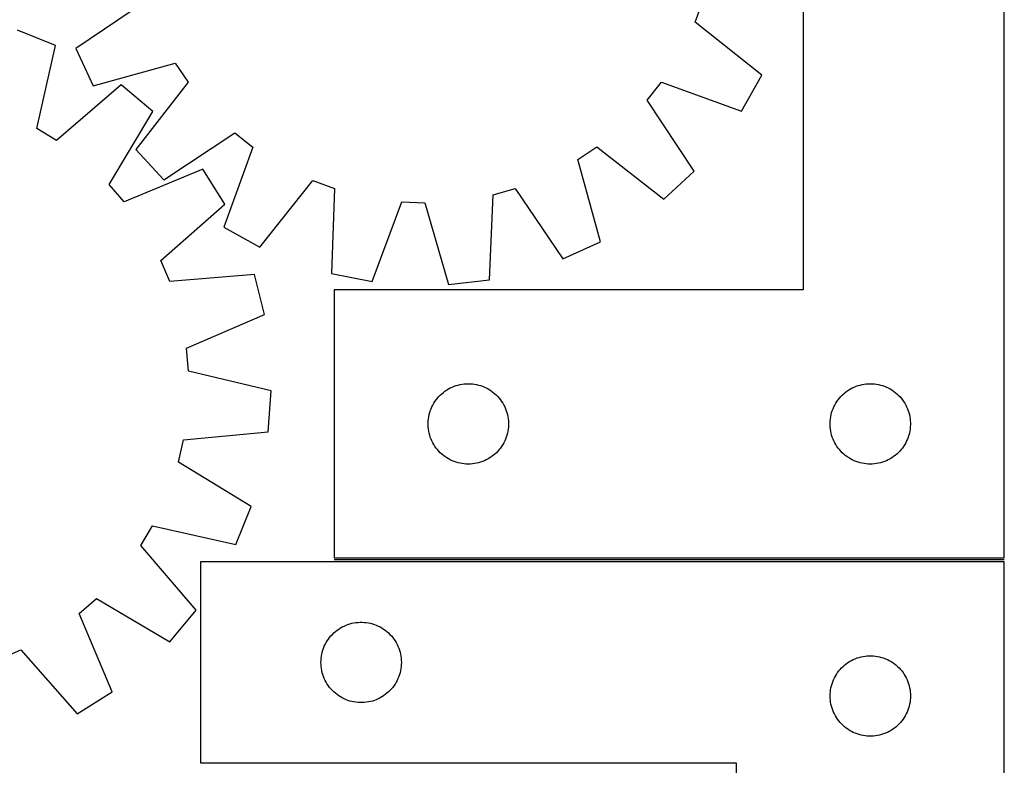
# Model space of a CAD drawing. Header units: millimetres. Extents: x 7 to 1493, y 7 to 2993.
# Tile 11 of 13: x 1126 to 1493, y 2115 to 2393. Entities that reach past the tile are written whole.
import ezdxf

# ---------------------------------------------------------------- set-up
doc = ezdxf.new("R2010")
doc.units = ezdxf.units.MM
doc.layers.add('COMMON', color=5, linetype='CONTINUOUS', true_color=0x0000ff)
doc.layers.add('CUT', color=7, linetype='CONTINUOUS', true_color=0x000000)

msp = doc.modelspace()

# ---------------------------------------------------------------- linework, layer by layer
at = {"layer": 'COMMON'}
msp.add_line((1493.451324, 2191.519324), (1243.451324, 2191.519324), dxfattribs=at)
at = {"layer": 'CUT'}
for p, q in [((1418.451324, 2492.269324), (1418.451324, 2292.269324)), ((1493.451324, 2192.269324), (1493.451324, 2492.269324)), ((1173.356733, 2400.165848), (1147.050968, 2382.361875)), ((1378.103153, 2392.208566), (1381.067458, 2400.254202)), ((1402.94779, 2372.416679), (1378.103153, 2392.208566)), ((1139.438235, 2383.445999), (1125.173152, 2389.211234)), ((1132.460378, 2352.457546), (1139.438235, 2383.445999)), ((1147.050968, 2382.361875), (1153.498431, 2368.391879)), ((1153.498431, 2368.391879), (1184.113714, 2376.858234)), ((1184.113714, 2376.858234), (1188.880397, 2369.730954)), ((1395.43555, 2358.989215), (1402.94779, 2372.416679)), ((1163.899238, 2368.744802), (1139.809554, 2348.04065)), ((1175.684583, 2358.853585), (1163.899238, 2368.744802)), ((1188.880397, 2369.730954), (1169.363857, 2344.669441)), ((1360.264233, 2363.070279), (1365.569692, 2369.806113)), ((1365.569692, 2369.806113), (1395.43555, 2358.989215)), ((1377.776857, 2336.569661), (1360.264233, 2363.070279)), ((1159.472287, 2331.538091), (1175.684583, 2358.853585)), ((1139.809554, 2348.04065), (1132.460378, 2352.457546)), ((1179.812725, 2333.375562), (1206.313342, 2350.888186)), ((1206.313342, 2350.888186), (1213.049177, 2345.582727)), ((1169.363857, 2344.669441), (1179.812725, 2333.375562)), ((1213.049177, 2345.582727), (1202.232278, 2315.716869)), ((1334.294185, 2340.870651), (1341.421465, 2345.637333)), ((1341.421465, 2345.637333), (1366.482978, 2326.120794)), ((1342.76054, 2310.255367), (1334.294185, 2340.870651)), ((1194.405459, 2337.31305), (1165.096874, 2325.066353)), ((1202.557434, 2324.264072), (1194.405459, 2337.31305)), ((1366.482978, 2326.120794), (1377.776857, 2336.569661)), ((1165.096874, 2325.066353), (1159.472287, 2331.538091)), ((1215.659743, 2308.204629), (1235.451629, 2333.049266)), ((1235.451629, 2333.049266), (1243.497266, 2330.084961)), ((1243.497266, 2330.084961), (1242.438842, 2298.338237)), ((1302.73514, 2327.782736), (1310.986571, 2330.11367)), ((1310.986571, 2330.11367), (1328.790544, 2303.807904)), ((1301.326479, 2296.049623), (1302.73514, 2327.782736)), ((1178.697673, 2303.295368), (1202.557434, 2324.264072)), ((1257.530529, 2295.342987), (1268.676316, 2325.08767)), ((1268.676316, 2325.08767), (1277.244192, 2324.754688)), ((1277.244192, 2324.754688), (1286.047848, 2294.234688)), ((1202.232278, 2315.716869), (1215.659743, 2308.204629)), ((1328.790544, 2303.807904), (1342.76054, 2310.255367)), ((1182.047095, 2295.402286), (1178.697673, 2303.295368)), ((1213.705654, 2297.992737), (1182.047095, 2295.402286)), ((1217.426287, 2283.063322), (1213.705654, 2297.992737)), ((1242.438842, 2298.338237), (1257.530529, 2295.342987)), ((1286.047848, 2294.234688), (1301.326479, 2296.049623)), ((1418.451324, 2292.269324), (1243.451324, 2292.269324)), ((1243.451324, 2292.269324), (1243.451324, 2192.269324)), ((1188.25462, 2270.493971), (1217.426287, 2283.063322)), ((1189.001014, 2261.952176), (1188.25462, 2270.493971)), ((1219.910585, 2254.632808), (1189.001014, 2261.952176)), ((1286.744917, 2255.68663), (1287.444515, 2256.014077)), ((1287.444515, 2256.014077), (1288.160043, 2256.305076)), ((1288.160043, 2256.305076), (1288.889602, 2256.558854)), ((1288.889602, 2256.558854), (1289.631257, 2256.77474)), ((1289.631257, 2256.77474), (1290.383043, 2256.952159)), ((1290.383043, 2256.952159), (1291.142965, 2257.090642)), ((1291.142965, 2257.090642), (1291.909009, 2257.189822)), ((1291.909009, 2257.189822), (1292.679143, 2257.249435)), ((1292.679143, 2257.249435), (1293.451324, 2257.269324)), ((1293.451324, 2257.269324), (1294.223505, 2257.249435)), ((1294.223505, 2257.249435), (1294.993639, 2257.189822)), ((1294.993639, 2257.189822), (1295.759683, 2257.090642)), ((1295.759683, 2257.090642), (1296.519605, 2256.952159)), ((1296.519605, 2256.952159), (1297.271391, 2256.77474)), ((1297.271391, 2256.77474), (1298.013047, 2256.558854)), ((1298.013047, 2256.558854), (1298.742605, 2256.305076)), ((1298.742605, 2256.305076), (1299.458133, 2256.014077)), ((1299.458133, 2256.014077), (1300.157731, 2255.68663)), ((1436.744917, 2255.68663), (1437.444515, 2256.014077)), ((1437.444515, 2256.014077), (1438.160043, 2256.305076)), ((1438.160043, 2256.305076), (1438.889602, 2256.558854)), ((1438.889602, 2256.558854), (1439.631257, 2256.77474)), ((1439.631257, 2256.77474), (1440.383043, 2256.952159)), ((1440.383043, 2256.952159), (1441.142965, 2257.090642)), ((1441.142965, 2257.090642), (1441.909009, 2257.189822)), ((1441.909009, 2257.189822), (1442.679143, 2257.249435)), ((1442.679143, 2257.249435), (1443.451324, 2257.269324)), ((1443.451324, 2257.269324), (1444.223505, 2257.249435)), ((1444.223505, 2257.249435), (1444.993639, 2257.189822)), ((1444.993639, 2257.189822), (1445.759683, 2257.090642)), ((1445.759683, 2257.090642), (1446.519605, 2256.952159)), ((1446.519605, 2256.952159), (1447.271391, 2256.77474)), ((1447.271391, 2256.77474), (1448.013047, 2256.558854)), ((1448.013047, 2256.558854), (1448.742605, 2256.305076)), ((1448.742605, 2256.305076), (1449.458133, 2256.014077)), ((1449.458133, 2256.014077), (1450.157731, 2255.68663)), ((1218.835675, 2239.284352), (1219.910585, 2254.632808)), ((1281.933117, 2251.878221), (1282.443044, 2252.458424)), ((1282.443044, 2252.458424), (1282.982162, 2253.011607)), ((1282.982162, 2253.011607), (1283.549042, 2253.536303)), ((1283.549042, 2253.536303), (1284.142182, 2254.031121)), ((1284.142182, 2254.031121), (1284.760008, 2254.494749)), ((1284.760008, 2254.494749), (1285.400881, 2254.925957)), ((1285.400881, 2254.925957), (1286.063103, 2255.323602)), ((1286.063103, 2255.323602), (1286.744917, 2255.68663)), ((1300.157731, 2255.68663), (1300.839545, 2255.323602)), ((1300.839545, 2255.323602), (1301.501767, 2254.925957)), ((1301.501767, 2254.925957), (1302.142641, 2254.494749)), ((1302.142641, 2254.494749), (1302.760466, 2254.031121)), ((1302.760466, 2254.031121), (1303.353606, 2253.536303)), ((1303.353606, 2253.536303), (1303.920486, 2253.011607)), ((1303.920486, 2253.011607), (1304.459605, 2252.458424)), ((1304.459605, 2252.458424), (1304.969531, 2251.878221)), ((1431.933117, 2251.878221), (1432.443044, 2252.458424)), ((1432.443044, 2252.458424), (1432.982162, 2253.011607)), ((1432.982162, 2253.011607), (1433.549042, 2253.536303)), ((1433.549042, 2253.536303), (1434.142182, 2254.031121)), ((1434.142182, 2254.031121), (1434.760008, 2254.494749)), ((1434.760008, 2254.494749), (1435.400881, 2254.925957)), ((1435.400881, 2254.925957), (1436.063103, 2255.323602)), ((1436.063103, 2255.323602), (1436.744917, 2255.68663)), ((1450.157731, 2255.68663), (1450.839545, 2255.323602)), ((1450.839545, 2255.323602), (1451.501767, 2254.925957)), ((1451.501767, 2254.925957), (1452.142641, 2254.494749)), ((1452.142641, 2254.494749), (1452.760466, 2254.031121)), ((1452.760466, 2254.031121), (1453.353606, 2253.536303)), ((1453.353606, 2253.536303), (1453.920486, 2253.011607)), ((1453.920486, 2253.011607), (1454.459605, 2252.458424)), ((1454.459605, 2252.458424), (1454.969531, 2251.878221)), ((1279.556465, 2247.920242), (1279.86579, 2248.62804)), ((1279.86579, 2248.62804), (1280.211142, 2249.318975)), ((1280.211142, 2249.318975), (1280.591605, 2249.991216)), ((1280.591605, 2249.991216), (1281.006169, 2250.64298)), ((1281.006169, 2250.64298), (1281.453735, 2251.272538)), ((1281.453735, 2251.272538), (1281.933117, 2251.878221)), ((1304.969531, 2251.878221), (1305.448913, 2251.272538)), ((1305.448913, 2251.272538), (1305.896479, 2250.64298)), ((1305.896479, 2250.64298), (1306.311043, 2249.991216)), ((1306.311043, 2249.991216), (1306.691506, 2249.318975)), ((1306.691506, 2249.318975), (1307.036858, 2248.62804)), ((1307.036858, 2248.62804), (1307.346184, 2247.920242)), ((1429.556465, 2247.920242), (1429.86579, 2248.62804)), ((1429.86579, 2248.62804), (1430.211142, 2249.318975)), ((1430.211142, 2249.318975), (1430.591605, 2249.991216)), ((1430.591605, 2249.991216), (1431.006169, 2250.64298)), ((1431.006169, 2250.64298), (1431.453735, 2251.272538)), ((1431.453735, 2251.272538), (1431.933117, 2251.878221)), ((1454.969531, 2251.878221), (1455.448913, 2251.272538)), ((1455.448913, 2251.272538), (1455.896479, 2250.64298)), ((1455.896479, 2250.64298), (1456.311043, 2249.991216)), ((1456.311043, 2249.991216), (1456.691506, 2249.318975)), ((1456.691506, 2249.318975), (1457.036858, 2248.62804)), ((1457.036858, 2248.62804), (1457.346184, 2247.920242)), ((1278.575484, 2244.195299), (1278.694355, 2244.958535)), ((1278.694355, 2244.958535), (1278.852358, 2245.71464)), ((1278.852358, 2245.71464), (1279.049076, 2246.461608)), ((1279.049076, 2246.461608), (1279.283986, 2247.197459)), ((1279.283986, 2247.197459), (1279.556465, 2247.920242)), ((1307.346184, 2247.920242), (1307.618662, 2247.197459)), ((1307.618662, 2247.197459), (1307.853572, 2246.461608)), ((1307.853572, 2246.461608), (1308.05029, 2245.71464)), ((1308.05029, 2245.71464), (1308.208293, 2244.958535)), ((1308.208293, 2244.958535), (1308.327164, 2244.195299)), ((1428.575484, 2244.195299), (1428.694355, 2244.958535)), ((1428.694355, 2244.958535), (1428.852358, 2245.71464)), ((1428.852358, 2245.71464), (1429.049076, 2246.461608)), ((1429.049076, 2246.461608), (1429.283986, 2247.197459)), ((1429.283986, 2247.197459), (1429.556465, 2247.920242)), ((1457.346184, 2247.920242), (1457.618662, 2247.197459)), ((1457.618662, 2247.197459), (1457.853572, 2246.461608)), ((1457.853572, 2246.461608), (1458.05029, 2245.71464)), ((1458.05029, 2245.71464), (1458.208293, 2244.958535)), ((1458.208293, 2244.958535), (1458.327164, 2244.195299)), ((1278.456297, 2242.655542), (1278.496061, 2243.426956)), ((1278.456297, 2241.883105), (1278.456297, 2242.655542)), ((1278.496061, 2241.111692), (1278.456297, 2241.883105)), ((1278.496061, 2243.426956), (1278.575484, 2244.195299)), ((1308.327164, 2244.195299), (1308.406587, 2243.426956)), ((1308.406587, 2243.426956), (1308.446351, 2242.655542)), ((1308.446351, 2241.883105), (1308.406587, 2241.111692)), ((1308.446351, 2242.655542), (1308.446351, 2241.883105)), ((1428.456297, 2242.655542), (1428.496061, 2243.426956)), ((1428.456297, 2241.883105), (1428.456297, 2242.655542)), ((1428.496061, 2241.111692), (1428.456297, 2241.883105)), ((1428.496061, 2243.426956), (1428.575484, 2244.195299)), ((1458.327164, 2244.195299), (1458.406587, 2243.426956)), ((1458.406587, 2243.426956), (1458.446351, 2242.655542)), ((1458.446351, 2241.883105), (1458.406587, 2241.111692)), ((1458.446351, 2242.655542), (1458.446351, 2241.883105)), ((1187.207627, 2236.344731), (1218.835675, 2239.284352)), ((1278.575484, 2240.343348), (1278.496061, 2241.111692)), ((1278.694355, 2239.580112), (1278.575484, 2240.343348)), ((1278.852358, 2238.824008), (1278.694355, 2239.580112)), ((1279.049076, 2238.077039), (1278.852358, 2238.824008)), ((1279.283986, 2237.341188), (1279.049076, 2238.077039)), ((1307.853572, 2238.077039), (1307.618662, 2237.341188)), ((1308.05029, 2238.824008), (1307.853572, 2238.077039)), ((1308.208293, 2239.580112), (1308.05029, 2238.824008)), ((1308.327164, 2240.343348), (1308.208293, 2239.580112)), ((1308.406587, 2241.111692), (1308.327164, 2240.343348)), ((1428.575484, 2240.343348), (1428.496061, 2241.111692)), ((1428.694355, 2239.580112), (1428.575484, 2240.343348)), ((1428.852358, 2238.824008), (1428.694355, 2239.580112)), ((1429.049076, 2238.077039), (1428.852358, 2238.824008)), ((1429.283986, 2237.341188), (1429.049076, 2238.077039)), ((1457.853572, 2238.077039), (1457.618662, 2237.341188)), ((1458.05029, 2238.824008), (1457.853572, 2238.077039)), ((1458.208293, 2239.580112), (1458.05029, 2238.824008)), ((1458.327164, 2240.343348), (1458.208293, 2239.580112)), ((1458.406587, 2241.111692), (1458.327164, 2240.343348)), ((1185.27793, 2227.990352), (1187.207627, 2236.344731)), ((1279.556465, 2236.618405), (1279.283986, 2237.341188)), ((1279.86579, 2235.910608), (1279.556465, 2236.618405)), ((1280.211142, 2235.219673), (1279.86579, 2235.910608)), ((1280.591605, 2234.547432), (1280.211142, 2235.219673)), ((1281.006169, 2233.895668), (1280.591605, 2234.547432)), ((1306.311043, 2234.547432), (1305.896479, 2233.895668)), ((1306.691506, 2235.219673), (1306.311043, 2234.547432)), ((1307.036858, 2235.910608), (1306.691506, 2235.219673)), ((1307.346184, 2236.618405), (1307.036858, 2235.910608)), ((1307.618662, 2237.341188), (1307.346184, 2236.618405)), ((1429.556465, 2236.618405), (1429.283986, 2237.341188)), ((1429.86579, 2235.910608), (1429.556465, 2236.618405)), ((1430.211142, 2235.219673), (1429.86579, 2235.910608)), ((1430.591605, 2234.547432), (1430.211142, 2235.219673)), ((1431.006169, 2233.895668), (1430.591605, 2234.547432)), ((1456.311043, 2234.547432), (1455.896479, 2233.895668)), ((1456.691506, 2235.219673), (1456.311043, 2234.547432)), ((1457.036858, 2235.910608), (1456.691506, 2235.219673)), ((1457.346184, 2236.618405), (1457.036858, 2235.910608)), ((1457.618662, 2237.341188), (1457.346184, 2236.618405)), ((1281.453735, 2233.266109), (1281.006169, 2233.895668)), ((1281.933117, 2232.660426), (1281.453735, 2233.266109)), ((1282.443044, 2232.080224), (1281.933117, 2232.660426)), ((1282.982162, 2231.527041), (1282.443044, 2232.080224)), ((1283.549042, 2231.002345), (1282.982162, 2231.527041)), ((1284.142182, 2230.507527), (1283.549042, 2231.002345)), ((1284.760008, 2230.043899), (1284.142182, 2230.507527)), ((1302.760466, 2230.507527), (1302.142641, 2230.043899)), ((1303.353606, 2231.002345), (1302.760466, 2230.507527)), ((1303.920486, 2231.527041), (1303.353606, 2231.002345)), ((1304.459605, 2232.080224), (1303.920486, 2231.527041)), ((1304.969531, 2232.660426), (1304.459605, 2232.080224)), ((1305.448913, 2233.266109), (1304.969531, 2232.660426)), ((1305.896479, 2233.895668), (1305.448913, 2233.266109)), ((1431.453735, 2233.266109), (1431.006169, 2233.895668)), ((1431.933117, 2232.660426), (1431.453735, 2233.266109)), ((1432.443044, 2232.080224), (1431.933117, 2232.660426)), ((1432.982162, 2231.527041), (1432.443044, 2232.080224)), ((1433.549042, 2231.002345), (1432.982162, 2231.527041)), ((1434.142182, 2230.507527), (1433.549042, 2231.002345)), ((1434.760008, 2230.043899), (1434.142182, 2230.507527)), ((1452.760466, 2230.507527), (1452.142641, 2230.043899)), ((1453.353606, 2231.002345), (1452.760466, 2230.507527)), ((1453.920486, 2231.527041), (1453.353606, 2231.002345)), ((1454.459605, 2232.080224), (1453.920486, 2231.527041)), ((1454.969531, 2232.660426), (1454.459605, 2232.080224)), ((1455.448913, 2233.266109), (1454.969531, 2232.660426)), ((1455.896479, 2233.895668), (1455.448913, 2233.266109)), ((1212.412871, 2211.477637), (1185.27793, 2227.990352)), ((1285.400881, 2229.61269), (1284.760008, 2230.043899)), ((1286.063103, 2229.215045), (1285.400881, 2229.61269)), ((1286.744917, 2228.852017), (1286.063103, 2229.215045)), ((1287.444515, 2228.52457), (1286.744917, 2228.852017)), ((1288.160043, 2228.233571), (1287.444515, 2228.52457)), ((1288.889602, 2227.979793), (1288.160043, 2228.233571)), ((1289.631257, 2227.763908), (1288.889602, 2227.979793)), ((1290.383043, 2227.586488), (1289.631257, 2227.763908)), ((1291.142965, 2227.448005), (1290.383043, 2227.586488)), ((1291.909009, 2227.348826), (1291.142965, 2227.448005)), ((1292.679143, 2227.289212), (1291.909009, 2227.348826)), ((1293.451324, 2227.269324), (1292.679143, 2227.289212)), ((1294.223505, 2227.289212), (1293.451324, 2227.269324)), ((1294.993639, 2227.348826), (1294.223505, 2227.289212)), ((1295.759683, 2227.448005), (1294.993639, 2227.348826)), ((1296.519605, 2227.586488), (1295.759683, 2227.448005)), ((1297.271391, 2227.763908), (1296.519605, 2227.586488)), ((1298.013047, 2227.979793), (1297.271391, 2227.763908)), ((1298.742605, 2228.233571), (1298.013047, 2227.979793)), ((1299.458133, 2228.52457), (1298.742605, 2228.233571)), ((1300.157731, 2228.852017), (1299.458133, 2228.52457)), ((1300.839545, 2229.215045), (1300.157731, 2228.852017)), ((1301.501767, 2229.61269), (1300.839545, 2229.215045)), ((1302.142641, 2230.043899), (1301.501767, 2229.61269)), ((1435.400881, 2229.61269), (1434.760008, 2230.043899)), ((1436.063103, 2229.215045), (1435.400881, 2229.61269)), ((1436.744917, 2228.852017), (1436.063103, 2229.215045)), ((1437.444515, 2228.52457), (1436.744917, 2228.852017)), ((1438.160043, 2228.233571), (1437.444515, 2228.52457)), ((1438.889602, 2227.979793), (1438.160043, 2228.233571)), ((1439.631257, 2227.763908), (1438.889602, 2227.979793)), ((1440.383043, 2227.586488), (1439.631257, 2227.763908)), ((1441.142965, 2227.448005), (1440.383043, 2227.586488)), ((1441.909009, 2227.348826), (1441.142965, 2227.448005)), ((1442.679143, 2227.289212), (1441.909009, 2227.348826)), ((1443.451324, 2227.269324), (1442.679143, 2227.289212)), ((1444.223505, 2227.289212), (1443.451324, 2227.269324)), ((1444.993639, 2227.348826), (1444.223505, 2227.289212)), ((1445.759683, 2227.448005), (1444.993639, 2227.348826)), ((1446.519605, 2227.586488), (1445.759683, 2227.448005)), ((1447.271391, 2227.763908), (1446.519605, 2227.586488)), ((1448.013047, 2227.979793), (1447.271391, 2227.763908)), ((1448.742605, 2228.233571), (1448.013047, 2227.979793)), ((1449.458133, 2228.52457), (1448.742605, 2228.233571)), ((1450.157731, 2228.852017), (1449.458133, 2228.52457)), ((1450.839545, 2229.215045), (1450.157731, 2228.852017)), ((1451.501767, 2229.61269), (1450.839545, 2229.215045)), ((1452.142641, 2230.043899), (1451.501767, 2229.61269)), ((1206.647636, 2197.212553), (1212.412871, 2211.477637)), ((1171.242287, 2196.841234), (1175.659183, 2204.190411)), ((1175.659183, 2204.190411), (1206.647636, 2197.212553)), ((1191.946439, 2172.751551), (1171.242287, 2196.841234)), ((1493.475147, 2190.769323), (1193.475147, 2190.769323)), ((1193.475147, 2190.769323), (1193.475147, 2115.769323)), ((1243.451324, 2192.269324), (1493.451324, 2192.269324)), ((1493.475147, 1940.769323), (1493.475147, 2190.769323)), ((1148.26799, 2171.553915), (1154.739728, 2177.178501)), ((1154.739728, 2177.178501), (1182.055222, 2160.966205)), ((1160.514687, 2142.24533), (1148.26799, 2171.553915)), ((1182.055222, 2160.966205), (1191.946439, 2172.751551)), ((1249.282862, 2167.671571), (1250.02983, 2167.868288)), ((1250.02983, 2167.868288), (1250.785935, 2168.026292)), ((1250.785935, 2168.026292), (1251.549171, 2168.145163)), ((1251.549171, 2168.145163), (1252.317515, 2168.224586)), ((1252.317515, 2168.224586), (1253.088928, 2168.26435)), ((1253.088928, 2168.26435), (1253.861365, 2168.26435)), ((1253.861365, 2168.26435), (1254.632779, 2168.224586)), ((1254.632779, 2168.224586), (1255.401122, 2168.145163)), ((1255.401122, 2168.145163), (1256.164358, 2168.026292)), ((1256.164358, 2168.026292), (1256.920463, 2167.868288)), ((1256.920463, 2167.868288), (1257.667431, 2167.671571)), ((1242.732864, 2163.738485), (1243.286047, 2164.277603)), ((1243.286047, 2164.277603), (1243.866249, 2164.787529)), ((1243.866249, 2164.787529), (1244.471932, 2165.266911)), ((1244.471932, 2165.266911), (1245.101491, 2165.714478)), ((1245.101491, 2165.714478), (1245.753255, 2166.129042)), ((1245.753255, 2166.129042), (1246.425495, 2166.509505)), ((1246.425495, 2166.509505), (1247.116431, 2166.854857)), ((1247.116431, 2166.854857), (1247.824228, 2167.164182)), ((1247.824228, 2167.164182), (1248.547011, 2167.436661)), ((1248.547011, 2167.436661), (1249.282862, 2167.671571)), ((1257.667431, 2167.671571), (1258.403282, 2167.436661)), ((1258.403282, 2167.436661), (1259.126065, 2167.164182)), ((1259.126065, 2167.164182), (1259.833862, 2166.854857)), ((1259.833862, 2166.854857), (1260.524798, 2166.509505)), ((1260.524798, 2166.509505), (1261.197039, 2166.129042)), ((1261.197039, 2166.129042), (1261.848802, 2165.714478)), ((1261.848802, 2165.714478), (1262.478361, 2165.266911)), ((1262.478361, 2165.266911), (1263.084044, 2164.787529)), ((1263.084044, 2164.787529), (1263.664247, 2164.277603)), ((1263.664247, 2164.277603), (1264.217429, 2163.738485)), ((1240.05784, 2159.97573), (1240.420868, 2160.657544)), ((1240.420868, 2160.657544), (1240.818513, 2161.319766)), ((1240.818513, 2161.319766), (1241.249722, 2161.960639)), ((1241.249722, 2161.960639), (1241.71335, 2162.578465)), ((1241.71335, 2162.578465), (1242.208168, 2163.171604)), ((1242.208168, 2163.171604), (1242.732864, 2163.738485)), ((1264.217429, 2163.738485), (1264.742126, 2163.171604)), ((1264.742126, 2163.171604), (1265.236944, 2162.578465)), ((1265.236944, 2162.578465), (1265.700572, 2161.960639)), ((1265.700572, 2161.960639), (1266.13178, 2161.319766)), ((1266.13178, 2161.319766), (1266.529425, 2160.657544)), ((1266.529425, 2160.657544), (1266.892453, 2159.97573)), ((1118.603923, 2154.603693), (1126.497005, 2157.953116)), ((1126.497005, 2157.953116), (1147.465708, 2134.093354)), ((1238.792311, 2156.337604), (1238.969731, 2157.089389)), ((1238.969731, 2157.089389), (1239.185616, 2157.831045)), ((1239.185616, 2157.831045), (1239.439394, 2158.560604)), ((1239.439394, 2158.560604), (1239.730393, 2159.276131)), ((1239.730393, 2159.276131), (1240.05784, 2159.97573)), ((1266.892453, 2159.97573), (1267.2199, 2159.276131)), ((1267.2199, 2159.276131), (1267.510899, 2158.560604)), ((1267.510899, 2158.560604), (1267.764677, 2157.831045)), ((1267.764677, 2157.831045), (1267.980562, 2157.089389)), ((1267.980562, 2157.089389), (1268.157982, 2156.337604)), ((1238.475147, 2153.269323), (1238.495035, 2154.041504)), ((1238.495035, 2152.497141), (1238.475147, 2153.269323)), ((1238.495035, 2154.041504), (1238.554648, 2154.811638)), ((1238.554648, 2154.811638), (1238.653828, 2155.577681)), ((1238.653828, 2155.577681), (1238.792311, 2156.337604)), ((1268.157982, 2156.337604), (1268.296465, 2155.577681)), ((1268.296465, 2155.577681), (1268.395645, 2154.811638)), ((1268.395645, 2154.811638), (1268.455258, 2154.041504)), ((1268.455258, 2154.041504), (1268.475147, 2153.269323)), ((1268.475147, 2153.269323), (1268.455258, 2152.497141)), ((1434.471932, 2152.766911), (1435.101491, 2153.214478)), ((1435.101491, 2153.214478), (1435.753255, 2153.629042)), ((1435.753255, 2153.629042), (1436.425495, 2154.009505)), ((1436.425495, 2154.009505), (1437.116431, 2154.354857)), ((1437.116431, 2154.354857), (1437.824228, 2154.664182)), ((1437.824228, 2154.664182), (1438.547011, 2154.936661)), ((1438.547011, 2154.936661), (1439.282862, 2155.171571)), ((1439.282862, 2155.171571), (1440.02983, 2155.368288)), ((1440.02983, 2155.368288), (1440.785935, 2155.526292)), ((1440.785935, 2155.526292), (1441.549171, 2155.645163)), ((1441.549171, 2155.645163), (1442.317515, 2155.724586)), ((1442.317515, 2155.724586), (1443.088928, 2155.76435)), ((1443.088928, 2155.76435), (1443.861365, 2155.76435)), ((1443.861365, 2155.76435), (1444.632779, 2155.724586)), ((1444.632779, 2155.724586), (1445.401122, 2155.645163)), ((1445.401122, 2155.645163), (1446.164358, 2155.526292)), ((1446.164358, 2155.526292), (1446.920463, 2155.368288)), ((1446.920463, 2155.368288), (1447.667431, 2155.171571)), ((1447.667431, 2155.171571), (1448.403282, 2154.936661)), ((1448.403282, 2154.936661), (1449.126065, 2154.664182)), ((1449.126065, 2154.664182), (1449.833862, 2154.354857)), ((1449.833862, 2154.354857), (1450.524798, 2154.009505)), ((1450.524798, 2154.009505), (1451.197039, 2153.629042)), ((1451.197039, 2153.629042), (1451.848802, 2153.214478)), ((1451.848802, 2153.214478), (1452.478361, 2152.766911)), ((1238.554648, 2151.727008), (1238.495035, 2152.497141)), ((1238.653828, 2150.960964), (1238.554648, 2151.727008)), ((1238.792311, 2150.201042), (1238.653828, 2150.960964)), ((1238.969731, 2149.449256), (1238.792311, 2150.201042)), ((1239.185616, 2148.7076), (1238.969731, 2149.449256)), ((1267.980562, 2149.449256), (1267.764677, 2148.7076)), ((1268.157982, 2150.201042), (1267.980562, 2149.449256)), ((1268.296465, 2150.960964), (1268.157982, 2150.201042)), ((1268.395645, 2151.727008), (1268.296465, 2150.960964)), ((1268.455258, 2152.497141), (1268.395645, 2151.727008)), ((1430.818513, 2148.819766), (1431.249722, 2149.460639)), ((1431.249722, 2149.460639), (1431.71335, 2150.078465)), ((1431.71335, 2150.078465), (1432.208168, 2150.671604)), ((1432.208168, 2150.671604), (1432.732864, 2151.238485)), ((1432.732864, 2151.238485), (1433.286047, 2151.777603)), ((1433.286047, 2151.777603), (1433.866249, 2152.287529)), ((1433.866249, 2152.287529), (1434.471932, 2152.766911)), ((1452.478361, 2152.766911), (1453.084044, 2152.287529)), ((1453.084044, 2152.287529), (1453.664247, 2151.777603)), ((1453.664247, 2151.777603), (1454.217429, 2151.238485)), ((1454.217429, 2151.238485), (1454.742126, 2150.671604)), ((1454.742126, 2150.671604), (1455.236944, 2150.078465)), ((1455.236944, 2150.078465), (1455.700572, 2149.460639)), ((1455.700572, 2149.460639), (1456.13178, 2148.819766)), ((1239.439394, 2147.978041), (1239.185616, 2148.7076)), ((1239.730393, 2147.262514), (1239.439394, 2147.978041)), ((1240.05784, 2146.562916), (1239.730393, 2147.262514)), ((1240.420868, 2145.881102), (1240.05784, 2146.562916)), ((1240.818513, 2145.21888), (1240.420868, 2145.881102)), ((1266.529425, 2145.881102), (1266.13178, 2145.21888)), ((1266.892453, 2146.562916), (1266.529425, 2145.881102)), ((1267.2199, 2147.262514), (1266.892453, 2146.562916)), ((1267.510899, 2147.978041), (1267.2199, 2147.262514)), ((1267.764677, 2148.7076), (1267.510899, 2147.978041)), ((1429.185616, 2145.331045), (1429.439394, 2146.060604)), ((1429.439394, 2146.060604), (1429.730393, 2146.776131)), ((1429.730393, 2146.776131), (1430.05784, 2147.47573)), ((1430.05784, 2147.47573), (1430.420868, 2148.157544)), ((1430.420868, 2148.157544), (1430.818513, 2148.819766)), ((1456.13178, 2148.819766), (1456.529425, 2148.157544)), ((1456.529425, 2148.157544), (1456.892453, 2147.47573)), ((1456.892453, 2147.47573), (1457.2199, 2146.776131)), ((1457.2199, 2146.776131), (1457.510899, 2146.060604)), ((1457.510899, 2146.060604), (1457.764677, 2145.331045)), ((1147.465708, 2134.093354), (1160.514687, 2142.24533)), ((1241.249722, 2144.578006), (1240.818513, 2145.21888)), ((1241.71335, 2143.96018), (1241.249722, 2144.578006)), ((1242.208168, 2143.367041), (1241.71335, 2143.96018)), ((1242.732864, 2142.80016), (1242.208168, 2143.367041)), ((1243.286047, 2142.261042), (1242.732864, 2142.80016)), ((1243.866249, 2141.751116), (1243.286047, 2142.261042)), ((1263.664247, 2142.261042), (1263.084044, 2141.751116)), ((1264.217429, 2142.80016), (1263.664247, 2142.261042)), ((1264.742126, 2143.367041), (1264.217429, 2142.80016)), ((1265.236944, 2143.96018), (1264.742126, 2143.367041)), ((1265.700572, 2144.578006), (1265.236944, 2143.96018)), ((1266.13178, 2145.21888), (1265.700572, 2144.578006)), ((1428.495035, 2141.541504), (1428.554648, 2142.311638)), ((1428.554648, 2142.311638), (1428.653828, 2143.077681)), ((1428.653828, 2143.077681), (1428.792311, 2143.837604)), ((1428.792311, 2143.837604), (1428.969731, 2144.589389)), ((1428.969731, 2144.589389), (1429.185616, 2145.331045)), ((1457.764677, 2145.331045), (1457.980562, 2144.589389)), ((1457.980562, 2144.589389), (1458.157982, 2143.837604)), ((1458.157982, 2143.837604), (1458.296465, 2143.077681)), ((1458.296465, 2143.077681), (1458.395645, 2142.311638)), ((1458.395645, 2142.311638), (1458.455258, 2141.541504)), ((1244.471932, 2141.271734), (1243.866249, 2141.751116)), ((1245.101491, 2140.824167), (1244.471932, 2141.271734)), ((1245.753255, 2140.409603), (1245.101491, 2140.824167)), ((1246.425495, 2140.029141), (1245.753255, 2140.409603)), ((1247.116431, 2139.683789), (1246.425495, 2140.029141)), ((1247.824228, 2139.374463), (1247.116431, 2139.683789)), ((1248.547011, 2139.101984), (1247.824228, 2139.374463)), ((1249.282862, 2138.867075), (1248.547011, 2139.101984)), ((1250.02983, 2138.670357), (1249.282862, 2138.867075)), ((1250.785935, 2138.512353), (1250.02983, 2138.670357)), ((1251.549171, 2138.393483), (1250.785935, 2138.512353)), ((1256.164358, 2138.512353), (1255.401122, 2138.393483)), ((1256.920463, 2138.670357), (1256.164358, 2138.512353)), ((1257.667431, 2138.867075), (1256.920463, 2138.670357)), ((1258.403282, 2139.101984), (1257.667431, 2138.867075)), ((1259.126065, 2139.374463), (1258.403282, 2139.101984)), ((1259.833862, 2139.683789), (1259.126065, 2139.374463)), ((1260.524798, 2140.029141), (1259.833862, 2139.683789)), ((1261.197039, 2140.409603), (1260.524798, 2140.029141)), ((1261.848802, 2140.824167), (1261.197039, 2140.409603)), ((1262.478361, 2141.271734), (1261.848802, 2140.824167)), ((1263.084044, 2141.751116), (1262.478361, 2141.271734)), ((1428.475147, 2140.769323), (1428.495035, 2141.541504)), ((1428.495035, 2139.997141), (1428.475147, 2140.769323)), ((1428.554648, 2139.227008), (1428.495035, 2139.997141)), ((1428.653828, 2138.460964), (1428.554648, 2139.227008)), ((1428.792311, 2137.701042), (1428.653828, 2138.460964)), ((1458.296465, 2138.460964), (1458.157982, 2137.701042)), ((1458.395645, 2139.227008), (1458.296465, 2138.460964)), ((1458.455258, 2139.997141), (1458.395645, 2139.227008)), ((1458.455258, 2141.541504), (1458.475147, 2140.769323)), ((1458.475147, 2140.769323), (1458.455258, 2139.997141)), ((1252.317515, 2138.31406), (1251.549171, 2138.393483)), ((1253.088928, 2138.274296), (1252.317515, 2138.31406)), ((1253.861365, 2138.274296), (1253.088928, 2138.274296)), ((1254.632779, 2138.31406), (1253.861365, 2138.274296)), ((1255.401122, 2138.393483), (1254.632779, 2138.31406)), ((1428.969731, 2136.949256), (1428.792311, 2137.701042)), ((1429.185616, 2136.2076), (1428.969731, 2136.949256)), ((1429.439394, 2135.478041), (1429.185616, 2136.2076)), ((1429.730393, 2134.762514), (1429.439394, 2135.478041)), ((1430.05784, 2134.062916), (1429.730393, 2134.762514)), ((1457.2199, 2134.762514), (1456.892453, 2134.062916)), ((1457.510899, 2135.478041), (1457.2199, 2134.762514)), ((1457.764677, 2136.2076), (1457.510899, 2135.478041)), ((1457.980562, 2136.949256), (1457.764677, 2136.2076)), ((1458.157982, 2137.701042), (1457.980562, 2136.949256)), ((1430.420868, 2133.381102), (1430.05784, 2134.062916)), ((1430.818513, 2132.71888), (1430.420868, 2133.381102)), ((1431.249722, 2132.078006), (1430.818513, 2132.71888)), ((1431.71335, 2131.46018), (1431.249722, 2132.078006)), ((1432.208168, 2130.867041), (1431.71335, 2131.46018)), ((1455.236944, 2131.46018), (1454.742126, 2130.867041)), ((1455.700572, 2132.078006), (1455.236944, 2131.46018)), ((1456.13178, 2132.71888), (1455.700572, 2132.078006)), ((1456.529425, 2133.381102), (1456.13178, 2132.71888)), ((1456.892453, 2134.062916), (1456.529425, 2133.381102)), ((1432.732864, 2130.30016), (1432.208168, 2130.867041)), ((1433.286047, 2129.761042), (1432.732864, 2130.30016)), ((1433.866249, 2129.251116), (1433.286047, 2129.761042)), ((1434.471932, 2128.771734), (1433.866249, 2129.251116)), ((1435.101491, 2128.324167), (1434.471932, 2128.771734)), ((1435.753255, 2127.909603), (1435.101491, 2128.324167)), ((1436.425495, 2127.529141), (1435.753255, 2127.909603)), ((1437.116431, 2127.183789), (1436.425495, 2127.529141)), ((1450.524798, 2127.529141), (1449.833862, 2127.183789)), ((1451.197039, 2127.909603), (1450.524798, 2127.529141)), ((1451.848802, 2128.324167), (1451.197039, 2127.909603)), ((1452.478361, 2128.771734), (1451.848802, 2128.324167)), ((1453.084044, 2129.251116), (1452.478361, 2128.771734)), ((1453.664247, 2129.761042), (1453.084044, 2129.251116)), ((1454.217429, 2130.30016), (1453.664247, 2129.761042)), ((1454.742126, 2130.867041), (1454.217429, 2130.30016)), ((1437.824228, 2126.874463), (1437.116431, 2127.183789)), ((1438.547011, 2126.601984), (1437.824228, 2126.874463)), ((1439.282862, 2126.367075), (1438.547011, 2126.601984)), ((1440.02983, 2126.170357), (1439.282862, 2126.367075)), ((1440.785935, 2126.012353), (1440.02983, 2126.170357)), ((1441.549171, 2125.893483), (1440.785935, 2126.012353)), ((1442.317515, 2125.81406), (1441.549171, 2125.893483)), ((1443.088928, 2125.774296), (1442.317515, 2125.81406)), ((1443.861365, 2125.774296), (1443.088928, 2125.774296)), ((1444.632779, 2125.81406), (1443.861365, 2125.774296)), ((1445.401122, 2125.893483), (1444.632779, 2125.81406)), ((1446.164358, 2126.012353), (1445.401122, 2125.893483)), ((1446.920463, 2126.170357), (1446.164358, 2126.012353)), ((1447.667431, 2126.367075), (1446.920463, 2126.170357)), ((1448.403282, 2126.601984), (1447.667431, 2126.367075)), ((1449.126065, 2126.874463), (1448.403282, 2126.601984)), ((1449.833862, 2127.183789), (1449.126065, 2126.874463)), ((1193.475147, 2115.769323), (1393.475147, 2115.769323)), ((1393.475147, 2115.769323), (1393.475147, 1940.769323))]:
    msp.add_line(p, q, dxfattribs=at)

doc.saveas('drawing.dxf')
